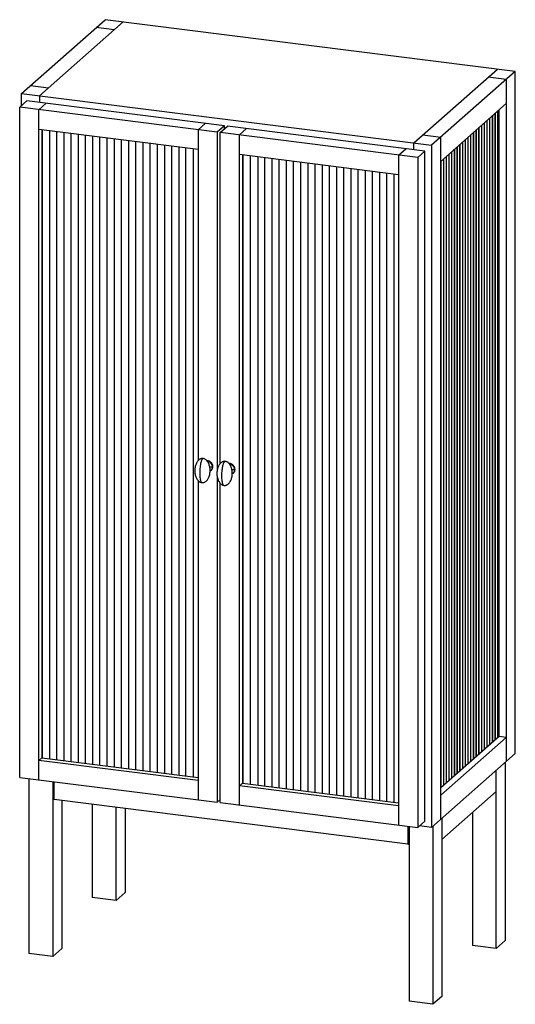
# Paper-space layout '_Dimetric' of a CAD drawing. Header units: millimetres. Extents: x -365 to 409, y -99 to 1439.
import ezdxf

# ---------------------------------------------------------------- set-up
doc = ezdxf.new("R2010")
doc.units = ezdxf.units.MM

psp = doc.layouts.new('_Dimetric')

# ---------------------------------------------------------------- linework, layer by layer
at = {"color": 7, "linetype": 'Continuous', "lineweight": 25}
for p, q in [((-362.2, 1323.2), (-231.4, 1438.5)), ((-203.4, 1435), (-334.2, 1319.6)), ((409.3, 1357.8), (-231.4, 1438.5)), ((-217.5, 1422.5), (-245.6, 1426.1)), ((250.5, 1246), (381.3, 1361.3)), ((409.3, 1357.8), (278.5, 1242.4)), ((409.3, 292.4), (409.3, 1357.8)), ((395.2, 1345.3), (367.1, 1348.9)), ((395.2, 1345.3), (395.2, 280)), ((-362.2, 1323.2), (278.5, 1242.4)), ((-362.2, 1304.3), (-362.2, 1323.2)), ((-348.1, 1335.6), (-320, 1332.1)), ((-365.1, 1301.8), (-353.8, 1311.7)), ((-45.1, 1272.8), (-353.8, 1311.7)), ((-323.9, 1308), (-335.2, 1298)), ((-334.2, 1319.6), (-334.2, 1309.3)), ((292.7, 1217.2), (395.2, 1307.6)), ((-365.1, 255.2), (-365.1, 1301.8)), ((-56.5, 1262.9), (-365.1, 1301.8)), ((-335.2, 251.5), (-335.2, 1298)), ((377.7, 1292.2), (377.7, 313.6)), ((378, 313.8), (378, 1292.4)), ((382, 1296), (382, 317.3)), ((382.2, 317.6), (382.2, 1296.2)), ((384, 319.1), (384, 1297.7)), ((-86.4, 1266.6), (-75.1, 1276.6)), ((360.8, 1277.3), (360.8, 298.6)), ((361, 298.8), (361, 1277.5)), ((365, 1281), (365, 302.4)), ((365.2, 302.6), (365.2, 1281.2)), ((369.2, 1284.7), (369.2, 306.1)), ((369.5, 306.3), (369.5, 1285)), ((373.5, 1288.5), (373.5, 309.8)), ((373.7, 310.1), (373.7, 1288.7)), ((-335.2, 1267.8), (-86.4, 1236.5)), ((-330.4, 1267.2), (-330.4, 285.8)), ((-330, 1267.2), (-330, 285.8)), ((-318.7, 1265.7), (-318.7, 284.4)), ((-307.5, 1264.3), (-307.5, 283)), ((-296.3, 1262.9), (-296.3, 281.5)), ((-285.1, 1261.5), (-285.1, 280.1)), ((-86.4, 1266.6), (-86.4, 749.7)), ((-45.1, 1272.8), (-56.5, 1262.9)), ((-56.5, 1262.9), (-56.5, 735.2)), ((-51.8, 1262.3), (-40.5, 1272.3)), ((-51.8, 745.4), (-51.8, 1262.3)), ((256.9, 1223.4), (-51.8, 1262.3)), ((-45.1, 1268.1), (-45.1, 1272.8)), ((268.2, 1233.4), (-40.5, 1272.3)), ((-21.8, 1258.5), (-10.5, 1268.5)), ((343.8, 1262.3), (343.8, 283.7)), ((344, 283.9), (344, 1262.5)), ((348, 1266), (348, 287.4)), ((348.3, 287.6), (348.3, 1266.3)), ((352.3, 1269.8), (352.3, 291.1)), ((352.5, 291.4), (352.5, 1270)), ((356.5, 1273.5), (356.5, 294.9)), ((356.8, 295.1), (356.8, 1273.7)), ((-273.8, 1260.1), (-273.8, 278.7)), ((-262.6, 1258.7), (-262.6, 277.3)), ((-251.4, 1257.3), (-251.4, 275.9)), ((-240.2, 1255.8), (-240.2, 274.5)), ((-228.9, 1254.4), (-228.9, 273.1)), ((-217.7, 1253), (-217.7, 271.6)), ((-206.5, 1251.6), (-206.5, 270.2)), ((-195.3, 1250.2), (-195.3, 268.8)), ((-184, 1248.8), (-184, 267.4)), ((-172.8, 1247.4), (-172.8, 266)), ((-161.6, 1245.9), (-161.6, 264.6)), ((-21.8, 212), (-21.8, 1258.5)), ((250.5, 1235.6), (250.5, 1246)), ((264.6, 1258.5), (292.7, 1254.9)), ((292.7, 189.5), (292.7, 1254.9)), ((326.8, 1247.3), (326.8, 268.7)), ((327.1, 268.9), (327.1, 1247.5)), ((331.1, 1251.1), (331.1, 272.4)), ((331.3, 272.7), (331.3, 1251.3)), ((335.3, 1254.8), (335.3, 276.2)), ((335.5, 276.4), (335.5, 1255)), ((339.5, 1258.6), (339.5, 279.9)), ((339.8, 280.1), (339.8, 1258.8)), ((-150.4, 1244.5), (-150.4, 263.2)), ((-139.1, 1243.1), (-139.1, 261.7)), ((-127.9, 1241.7), (-127.9, 260.3)), ((-116.7, 1240.3), (-116.7, 258.9)), ((-105.5, 257.5), (-105.5, 1238.9)), ((-94.2, 1237.5), (-94.2, 256.1)), ((227, 1227.2), (238.3, 1237.1)), ((268.2, 1233.4), (256.9, 1223.4)), ((268.2, 186.8), (268.2, 1233.4)), ((278.5, 1242.4), (278.5, 177.1)), ((309.8, 1232.4), (309.8, 253.7)), ((310.1, 253.9), (310.1, 1232.6)), ((314.1, 1236.1), (314.1, 257.5)), ((314.3, 257.7), (314.3, 1236.3)), ((318.3, 1239.8), (318.3, 261.2)), ((318.6, 261.4), (318.6, 1240.1)), ((322.6, 1243.6), (322.6, 264.9)), ((322.8, 265.2), (322.8, 1243.8)), ((-21.8, 1228.3), (227, 1197)), ((-17.1, 1227.7), (-17.1, 246.4)), ((-15.7, 246.2), (-15.7, 1227.6)), ((-4.4, 244.8), (-4.4, 1226.1)), ((6.8, 1224.7), (6.8, 243.4)), ((18, 242), (18, 1223.3)), ((29.2, 240.5), (29.2, 1221.9)), ((40.5, 239.1), (40.5, 1220.5)), ((51.7, 237.7), (51.7, 1219.1)), ((62.9, 236.3), (62.9, 1217.7)), ((74.1, 234.9), (74.1, 1216.2)), ((227, 1227.2), (227, 180.6)), ((256.9, 1223.4), (256.9, 176.9)), ((292.9, 1217.4), (292.9, 238.8)), ((293.1, 239), (293.1, 1217.6)), ((297.1, 1221.1), (297.1, 242.5)), ((297.4, 242.7), (297.4, 1221.4)), ((301.4, 1224.9), (301.4, 246.2)), ((301.6, 246.5), (301.6, 1225.1)), ((305.6, 1228.6), (305.6, 250)), ((305.9, 250.2), (305.9, 1228.8)), ((85.4, 233.5), (85.4, 1214.8)), ((96.6, 232.1), (96.6, 1213.4)), ((107.8, 230.6), (107.8, 1212)), ((119, 229.2), (119, 1210.6)), ((130.3, 227.8), (130.3, 1209.2)), ((141.5, 226.4), (141.5, 1207.8)), ((152.7, 225), (152.7, 1206.3)), ((163.9, 223.6), (163.9, 1204.9)), ((175.2, 222.2), (175.2, 1203.5)), ((186.4, 220.7), (186.4, 1202.1)), ((197.6, 219.3), (197.6, 1200.7)), ((208.8, 217.9), (208.8, 1199.3)), ((220.1, 216.5), (220.1, 1197.9)), ((-78.3, 753), (-79.6, 753.1)), ((-78.6, 753), (-79.6, 752.7)), ((-63.9, 739.8), (-63.2, 740.5)), ((-43.9, 748.7), (-44.9, 748.8)), ((-66.3, 734.3), (-65.6, 734.9)), ((-56.5, 724.8), (-56.5, 216.4)), ((-31.7, 729.9), (-31, 730.6)), ((-28.6, 736.1), (-29.3, 735.5)), ((-86.4, 718.9), (-86.4, 220.1)), ((-80.8, 715.6), (-79.6, 715.5)), ((-51.8, 215.8), (-51.8, 714.5)), ((-45.9, 711.2), (-44.9, 711.1)), ((384, 319.1), (292.7, 238.6)), ((395.2, 317.7), (292.7, 227.3)), ((395.2, 317.7), (384, 319.1)), ((278.5, 177.1), (409.3, 292.4)), ((-330.4, 285.8), (-335.2, 281.6)), ((-86.4, 250.3), (-335.2, 281.6)), ((-330.4, 285.8), (-86.4, 255.1)), ((393.7, 278.7), (393.7, 0.5)), ((379.6, -11.9), (379.6, 266.2)), ((-365.1, 255.2), (-56.5, 216.4)), ((-350.8, 253.4), (-350.8, -19.7)), ((-313.4, 248.7), (-313.4, -24.4)), ((-312.7, 248.6), (-312.7, 221.4)), ((-311.5, 220.5), (-311.5, 248.5)), ((-17.1, 246.4), (-21.8, 242.2)), ((-17.1, 246.4), (227, 215.6)), ((227, 210.8), (-21.8, 242.2)), ((379.6, 233.2), (294.7, 158.4)), ((-312.7, 221.4), (-311.5, 220.5)), ((241.3, 150.8), (-311.5, 220.5)), ((-299.3, 218.9), (-299.3, -11.9)), ((-56.5, 216.4), (-51.8, 220.5)), ((-51.8, 218.7), (-53.6, 218.9)), ((-51.8, 215.8), (256.9, 176.9)), ((-251.8, 213), (-251.8, 67.6)), ((-214.4, 62.9), (-214.4, 208.3)), ((-200.3, 206.5), (-200.3, 75.4)), ((342.2, 200.2), (342.2, -7.2)), ((256.9, 176.9), (268.2, 186.8)), ((294.7, 191.4), (294.7, -86.8)), ((241.3, 178.8), (241.3, 150.8)), ((243.2, 178.6), (243.2, -94.5)), ((278.5, 177.1), (259.8, 179.4)), ((280.6, 178.9), (280.6, -99.2)), ((241.3, 150.8), (243.2, 151.1)), ((-214.4, 62.9), (-251.8, 67.6)), ((-200.3, 75.4), (-214.4, 62.9)), ((393.7, 0.5), (379.6, -11.9)), ((-299.3, -11.9), (-313.4, -24.4)), ((379.6, -11.9), (342.2, -7.2)), ((-313.4, -24.4), (-350.8, -19.7)), ((294.7, -86.8), (280.6, -99.2)), ((280.6, -99.2), (243.2, -94.5))]:
    psp.add_line(p, q, dxfattribs=at)
for points, knots in [([(-79.6, 753.1), (-80.1, 753.1), (-80.9, 753.1), (-82.1, 752.7), (-83.2, 752.3), (-84.6, 751.5), (-86, 750.3), (-87.3, 748.7), (-88.6, 746.8), (-89.7, 744.5), (-90.6, 742), (-91.2, 739.2), (-91.5, 736.2), (-91.6, 733.2), (-91.3, 730.2), (-90.8, 727.4), (-89.9, 724.7), (-88.9, 722.4), (-87.7, 720.4), (-86.4, 718.8), (-85, 717.5), (-83.5, 716.5), (-82.2, 715.9), (-81.2, 715.7), (-80.7, 715.6), (-80.6, 715.6)], [0, 0, 0, 0, 0.032679, 0.048266, 0.07608, 0.108751, 0.146779, 0.189778, 0.237686, 0.290356, 0.347353, 0.407872, 0.470762, 0.534622, 0.597944, 0.658862, 0.716194, 0.7692, 0.817562, 0.861383, 0.9012, 0.938137, 0.969576, 0.990172, 1, 1, 1, 1]), ([(-79.6, 752.7), (-79.7, 752.5), (-80.2, 752.1), (-80.8, 750.9), (-81.5, 749.1), (-82.2, 746.6), (-82.8, 743.4), (-83.4, 739.5), (-83.7, 735.1), (-83.8, 730.5), (-83.7, 726.2), (-83.4, 722.4), (-82.8, 719.5), (-82.2, 717.4), (-81.5, 716.2), (-80.9, 715.6), (-80.6, 715.6), (-80.5, 715.6)], [0, 0, 0, 0, 0.033854, 0.073335, 0.120698, 0.178513, 0.248932, 0.332607, 0.427666, 0.529385, 0.631105, 0.726164, 0.809839, 0.880257, 0.938073, 0.985435, 1, 1, 1, 1]), ([(-79.6, 715.5), (-79, 715.5), (-78.2, 715.6), (-77, 715.9), (-75.9, 716.4), (-74.5, 717.2), (-73.1, 718.4), (-71.8, 719.9), (-70.5, 721.9), (-69.4, 724.1), (-68.5, 726.7), (-67.9, 729.5), (-67.6, 732.5), (-67.5, 735.5), (-67.8, 738.5), (-68.4, 741.3), (-69.2, 743.9), (-70.2, 746.2), (-71.4, 748.2), (-72.7, 749.9), (-74.1, 751.2), (-75.6, 752.2), (-76.9, 752.7), (-77.9, 753), (-78.4, 753), (-78.6, 753)], [0, 0, 0, 0, 0.032679, 0.048267, 0.076082, 0.108753, 0.146783, 0.189783, 0.237691, 0.290363, 0.347361, 0.407881, 0.470773, 0.534634, 0.597958, 0.658878, 0.716211, 0.769218, 0.817581, 0.861403, 0.90122, 0.938159, 0.969599, 0.990195, 1, 1, 1, 1]), ([(-63.2, 740.5), (-63.3, 741.1), (-63.4, 742.6), (-64.2, 744.7), (-65.6, 746.7), (-67.3, 748.3), (-69.4, 749.3), (-71.2, 749.8), (-72.3, 749.8), (-72.7, 749.7)], [0, 0, 0, 0, 0.142723, 0.295754, 0.454513, 0.613271, 0.766302, 0.909026, 1, 1, 1, 1]), ([(-72.2, 749.1), (-72.2, 749.1), (-71.5, 749.1), (-70.1, 748.6), (-68.1, 747.6), (-66.3, 746), (-64.9, 744.1), (-64.1, 741.9), (-64, 740.5), (-63.9, 739.8)], [0, 0, 0, 0, 0.004773, 0.161031, 0.328573, 0.502387, 0.6762, 0.843742, 1, 1, 1, 1]), ([(-72, 748.9), (-71.4, 748.8), (-70.1, 748.5), (-68.2, 747.5), (-66.4, 745.9), (-65.1, 744), (-64.3, 741.9), (-64.2, 740.5), (-64.1, 739.9)], [0, 0, 0, 0, 0.148365, 0.318437, 0.494874, 0.671311, 0.841383, 1, 1, 1, 1]), ([(-68.1, 739.8), (-67.9, 739.8), (-67.2, 740), (-65.8, 740), (-64.7, 739.9), (-64.1, 739.9)], [0, 0, 0, 0, 0.171279, 0.601779, 1, 1, 1, 1]), ([(-64.1, 739.9), (-64.2, 739.2), (-64.3, 737.8), (-65.1, 736), (-66.2, 734.5), (-67.2, 734), (-67.6, 733.8)], [0, 0, 0, 0, 0.25658, 0.531689, 0.817096, 1, 1, 1, 1]), ([(-63.9, 739.8), (-64, 739.2), (-64.1, 737.8), (-64.9, 735.9), (-66.1, 734.3), (-67.2, 733.8), (-67.6, 733.5)], [0, 0, 0, 0, 0.251928, 0.52205, 0.802281, 1, 1, 1, 1]), ([(-65.6, 734.9), (-65.2, 735.4), (-64.2, 736.5), (-63.4, 738.4), (-63.3, 739.8), (-63.2, 740.5)], [0, 0, 0, 0, 0.3492936, 0.6859859, 1, 1, 1, 1]), ([(-44.9, 748.8), (-45.5, 748.7), (-46.3, 748.7), (-47.5, 748.4), (-48.6, 747.9), (-50, 747.1), (-51.4, 745.9), (-52.7, 744.4), (-54, 742.4), (-55.1, 740.2), (-56, 737.6), (-56.6, 734.8), (-56.9, 731.8), (-57, 728.8), (-56.7, 725.8), (-56.1, 723), (-55.3, 720.4), (-54.3, 718.1), (-53.1, 716.1), (-51.8, 714.4), (-50.4, 713.1), (-48.9, 712.1), (-47.6, 711.6), (-46.7, 711.3), (-46.2, 711.3), (-46.2, 711.3)], [0, 0, 0, 0, 0.032828, 0.048487, 0.076428, 0.109248, 0.147451, 0.190647, 0.238774, 0.291685, 0.348943, 0.409739, 0.472917, 0.53707, 0.600682, 0.661879, 0.719473, 0.772723, 0.821306, 0.865327, 0.905326, 0.942432, 0.974016, 0.994706, 1, 1, 1, 1]), ([(-45.9, 711.3), (-46, 711.3), (-46.3, 711.2), (-46.9, 711.8), (-47.6, 713), (-48.2, 715.1), (-48.7, 718.1), (-49.1, 721.9), (-49.2, 726.2), (-49.1, 730.7), (-48.7, 735.1), (-48.2, 739), (-47.6, 742.3), (-46.9, 744.8), (-46.2, 746.5), (-45.5, 747.7), (-45.1, 748.1), (-44.9, 748.3)], [0, 0, 0, 0, 0.014565, 0.061927, 0.119743, 0.190161, 0.273836, 0.368895, 0.470615, 0.572334, 0.667393, 0.751068, 0.821487, 0.879302, 0.926665, 0.966146, 1, 1, 1, 1]), ([(-44.9, 748.3), (-44.6, 748.6), (-44.3, 748.9), (-44, 748.7), (-44, 748.7)], [0, 0, 0, 0, 0.933993, 1, 1, 1, 1]), ([(-44.9, 711.1), (-44.4, 711.2), (-43.6, 711.2), (-42.4, 711.5), (-41.3, 712), (-39.9, 712.8), (-38.5, 714), (-37.2, 715.6), (-35.9, 717.5), (-34.8, 719.8), (-33.9, 722.3), (-33.3, 725.1), (-33, 728.1), (-32.9, 731.1), (-33.2, 734.1), (-33.7, 736.9), (-34.6, 739.5), (-35.6, 741.9), (-36.8, 743.8), (-38.1, 745.5), (-39.5, 746.8), (-41, 747.8), (-42.3, 748.3), (-43.2, 748.6), (-43.6, 748.7), (-43.7, 748.7)], [0, 0, 0, 0, 0.032829, 0.048488, 0.076429, 0.109249, 0.147453, 0.190649, 0.238776, 0.291688, 0.348946, 0.409743, 0.472922, 0.537075, 0.600687, 0.661885, 0.71948, 0.772729, 0.821313, 0.865335, 0.905334, 0.942441, 0.974025, 0.994715, 1, 1, 1, 1]), ([(-28.6, 736.1), (-28.7, 736.8), (-28.8, 738.2), (-29.6, 740.3), (-31, 742.3), (-32.7, 743.9), (-34.7, 744.9), (-36.6, 745.4), (-37.7, 745.4), (-38.1, 745.4)], [0, 0, 0, 0, 0.142723, 0.295754, 0.454513, 0.613271, 0.766302, 0.909026, 1, 1, 1, 1]), ([(-37.6, 744.8), (-37.6, 744.8), (-36.9, 744.8), (-35.5, 744.3), (-33.4, 743.3), (-31.7, 741.7), (-30.3, 739.7), (-29.5, 737.6), (-29.4, 736.2), (-29.3, 735.5)], [0, 0, 0, 0, 0.004773, 0.161031, 0.328573, 0.502387, 0.6762, 0.843742, 1, 1, 1, 1]), ([(-37.4, 744.5), (-36.8, 744.4), (-35.5, 744.1), (-33.5, 743.1), (-31.8, 741.6), (-30.5, 739.6), (-29.7, 737.6), (-29.6, 736.2), (-29.5, 735.5)], [0, 0, 0, 0, 0.1483649, 0.3184369, 0.4948741, 0.6713114, 0.8413834, 1, 1, 1, 1]), ([(-29.5, 735.5), (-30.2, 735.6), (-31.6, 735.7), (-32.9, 735.5), (-33.5, 735.4)], [0, 0, 0, 0, 0.517555, 1, 1, 1, 1]), ([(-29.3, 735.5), (-29.4, 734.8), (-29.5, 733.4), (-30.3, 731.5), (-31.5, 730), (-32.6, 729.4), (-33, 729.1)], [0, 0, 0, 0, 0.251928, 0.52205, 0.802281, 1, 1, 1, 1]), ([(-29.5, 735.5), (-29.6, 734.8), (-29.7, 733.5), (-30.5, 731.6), (-31.6, 730.2), (-32.6, 729.6), (-33, 729.4)], [0, 0, 0, 0, 0.25658, 0.531689, 0.817096, 1, 1, 1, 1]), ([(-31, 730.6), (-30.5, 731.1), (-29.6, 732.1), (-28.8, 734), (-28.7, 735.4), (-28.6, 736.1)], [0, 0, 0, 0, 0.349294, 0.685986, 1, 1, 1, 1])]:
    psp.add_open_spline(points, degree=3, knots=knots, dxfattribs=at)

doc.saveas('drawing.dxf')
